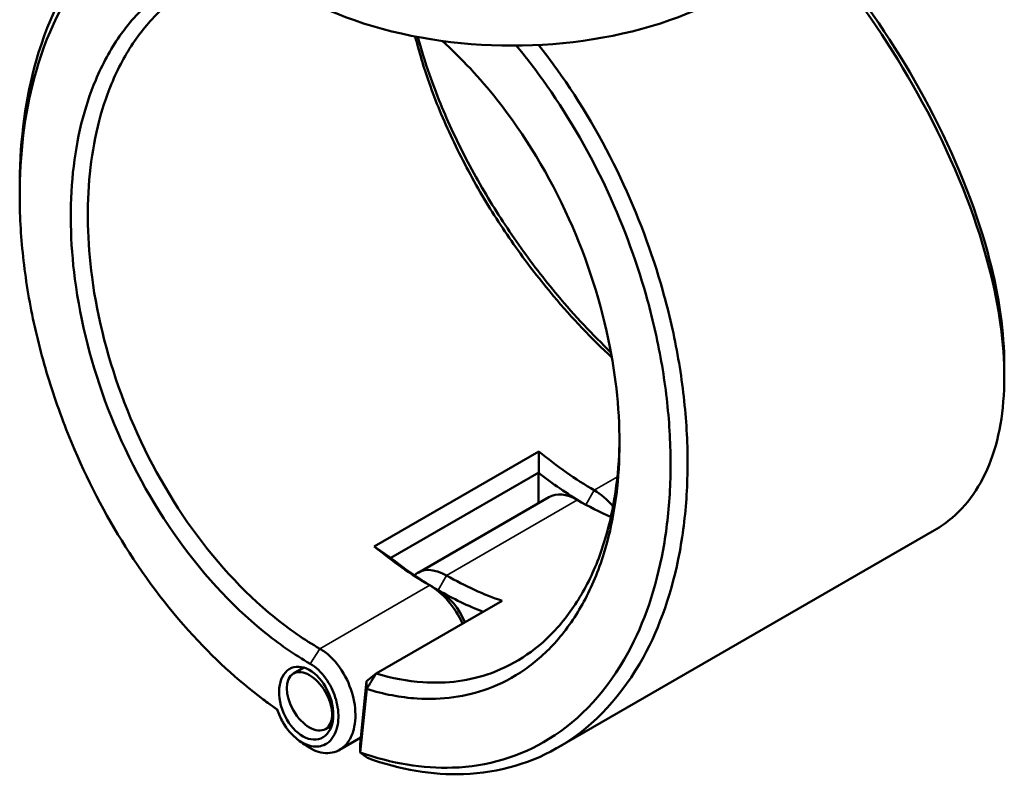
# Model space of a CAD drawing. Header units: millimetres. Extents: x 0 to 904, y 0 to 934.
# Tile 8 of 11: x 646 to 811, y 662 to 788. Entities that reach past the tile are written whole.
import ezdxf

# ---------------------------------------------------------------- set-up
doc = ezdxf.new("R2010")
doc.units = ezdxf.units.MM
doc.layers.add('Visible (ANSI)', color=7, linetype='Continuous', lineweight=50)
doc.layers.add('Visible Narrow (ANSI)', color=7, linetype='Continuous', lineweight=35)

msp = doc.modelspace()

# ---------------------------------------------------------------- linework, layer by layer
at = {"layer": 'Visible (ANSI)'}
for p, q in [((732.572, 715.85), (704.995, 699.929)), ((707.774, 697.98), (732.568, 712.295)), ((732.545, 707.181), (732.545, 712.256)), ((734.266, 708.174), (712.345, 695.518)), ((798.91, 702.647), (735.771, 666.193)), ((705.316, 678.621), (726.437, 690.815)), ((693.193, 679.611), (691.464, 678.613)), ((703.724, 677.352), (705.316, 678.621)), ((703.724, 677.352), (702.619, 666.746)), ((703.746, 676.033), (703.724, 677.352)), ((702.637, 665.391), (703.746, 676.033)), ((697.875, 669.913), (696.834, 669.312)), ((702.736, 667.869), (699.194, 665.824)), ((702.619, 666.746), (702.637, 665.391))]:
    msp.add_line(p, q, dxfattribs=at)
for centre, major_axis, start_param, end_param in [((728.091, 813.293), (51, 0), 3.0796893, 6.3450887), ((741.879, 760.364), (-31.25, 54.127), 2.1440199, 2.3561945), ((740.465, 759.547), (32.25, -55.859), 5.3232591, 5.4821605), ((739.051, 699.886), (-4.785, 8.288), 5.4977871, 6.2831853), ((741.879, 701.519), (-4.785, 8.288), 5.0139891, 5.4977872), ((739.051, 758.731), (31.25, -54.127), 5.4977872, 5.6252405), ((714.302, 744.442), (31.25, -54.127), 5.2856126, 5.4977872), ((715.716, 745.259), (-32.25, 55.859), 2.1816664, 2.3561945), ((717.13, 687.23), (-4.785, 8.288), 5.4977871, 6.4156829), ((717.13, 746.075), (-31.25, 54.127), 2.3561945, 2.5683691), ((714.302, 685.597), (4.785, -8.288), 1.4082602, 2.3561945), ((715.716, 686.414), (-3.785, 6.556), 4.5063598, 5.4977872), ((715.716, 745.259), (32.25, -55.859), 5.4977872, 5.6635765)]:
    msp.add_ellipse(centre, major_axis=major_axis, ratio=0.5773503, start_param=start_param, end_param=end_param, dxfattribs=at)
for centre, major_axis, ratio in [((693.602, 673.646), (2.473, -5.903), 0.6451878), ((694.149, 673.962), (2.685, -4.651), 0.5773503)]:
    msp.add_ellipse(centre, major_axis=major_axis, ratio=ratio, dxfattribs=at)
for points, knots in [([(677.165, 811.703), (675.669, 811.394), (674.206, 810.987), (667.35, 808.556), (662.48, 805.208), (653.963, 795.544), (650.517, 788.941), (646.595, 775.128), (645.666, 768.298), (645.595, 761.101), (645.592, 760.797), (645.591, 760.492), (645.591, 760.187)], [0.5763125, 0.5763125, 0.5763125, 0.5763125, 0.6651714, 0.6651714, 1.0038012, 1.0038012, 1.3800534, 1.3800534, 1.6824415, 1.6824415, 1.6824415, 1.6952157, 1.6952157, 1.6952157, 1.6952157]), ([(688.758, 672.588), (684.459, 675.539), (680.271, 679.113), (671.855, 687.826), (667.691, 693.106), (660.479, 704.269), (657.381, 710.098), (653.258, 719.711), (651.904, 723.348), (649.572, 730.693), (648.595, 734.4), (647.04, 741.802), (646.462, 745.496), (645.719, 752.786), (645.554, 756.381), (645.597, 759.887), (645.684, 766.897), (646.608, 773.544), (650.467, 786.972), (653.843, 793.381), (662.161, 802.744), (666.908, 805.981), (673.936, 808.449), (675.735, 808.911), (677.581, 809.221)], [-3.058948, -3.058948, -3.058948, -3.058948, -2.8170809, -2.8170809, -2.5442478, -2.5442478, -2.2872179, -2.2872179, -2.1360238, -2.1360238, -1.9848297, -1.9848297, -1.8336356, -1.8336356, -1.6824415, -1.6824415, -1.6824415, -1.3800534, -1.3800534, -1.0038012, -1.0038012, -0.6651714, -0.6651714, -0.5536647, -0.5536647, -0.5536647, -0.5536647]), ([(776.265, 803.629), (778.305, 801.345), (780.294, 798.978), (787.727, 789.57), (792.698, 782.042), (801.463, 765.884), (805.062, 757.228), (809.277, 742.425), (810.344, 736.121), (810.552, 730.392), (810.656, 727.527), (810.547, 724.805), (809.905, 719.71), (809.373, 717.337), (807.896, 712.991), (806.953, 711.019), (804.677, 707.521), (803.344, 705.995), (800.922, 703.933), (799.946, 703.246), (798.91, 702.647)], [-2.6190722, -2.6190722, -2.6190722, -2.6190722, -2.5008115, -2.5008115, -2.1622061, -2.1622061, -1.7860097, -1.7860097, -1.483598, -1.483598, -1.483598, -1.3323921, -1.3323921, -1.1811862, -1.1811862, -1.0299804, -1.0299804, -0.8787745, -0.8787745, -0.7877005, -0.7877005, -0.7877005, -0.7877005]), ([(810.59, 730.135), (810.591, 730.86), (810.576, 731.596), (810.546, 732.342), (810.326, 737.942), (809.268, 744.096), (805.123, 758.53), (801.6, 766.959), (793.042, 782.675), (788.197, 789.989), (780.816, 799.31), (778.723, 801.783), (776.575, 804.16)], [1.4433066, 1.4433066, 1.4433066, 1.4433066, 1.483598, 1.483598, 1.483598, 1.7860097, 1.7860097, 2.1622061, 2.1622061, 2.5008115, 2.5008115, 2.6283594, 2.6283594, 2.6283594, 2.6283594]), ([(684.388, 798.115), (682.835, 798.032), (681.314, 797.83), (677.547, 797.014), (675.357, 796.236), (671.223, 794.138), (669.28, 792.818), (665.588, 789.577), (663.858, 787.625), (660.788, 783.214), (659.449, 780.754), (656.395, 773.478), (655.106, 768.236), (654.518, 762.59), (653.929, 756.943), (654.041, 750.893), (655.788, 737.521), (657.67, 730.155), (663.216, 715.649), (666.955, 708.539), (675.812, 695.773), (680.948, 690.144), (688.978, 683.609), (691.618, 681.778), (694.288, 680.237)], [-2.6650431, -2.6650431, -2.6650431, -2.6650431, -2.5572653, -2.5572653, -2.3912054, -2.3912054, -2.2251455, -2.2251455, -2.0491953, -2.0491953, -1.873245, -1.873245, -1.5707963, -1.5707963, -1.5707963, -1.2683476, -1.2683476, -0.9164471, -0.9164471, -0.5487543, -0.5487543, -0.1756084, -0.1756084, 0, 0, 0, 0]), ([(695.882, 682.777), (693.306, 684.264), (690.759, 686.029), (683.01, 692.328), (678.051, 697.752), (669.487, 710.064), (665.864, 716.924), (660.475, 730.94), (658.636, 738.067), (656.91, 751.022), (656.783, 756.891), (657.335, 762.376), (657.887, 767.86), (659.119, 772.959), (662.057, 780.045), (663.348, 782.443), (666.312, 786.747), (667.986, 788.653), (671.56, 791.82), (673.442, 793.112), (677.451, 795.168), (679.576, 795.932), (683.045, 796.696), (684.325, 796.884), (685.628, 796.984)], [0, 0, 0, 0, 0.1756084, 0.1756084, 0.5487543, 0.5487543, 0.9164471, 0.9164471, 1.2683476, 1.2683476, 1.5707963, 1.5707963, 1.5707963, 1.873245, 1.873245, 2.0491953, 2.0491953, 2.2251455, 2.2251455, 2.3912054, 2.3912054, 2.5572653, 2.5572653, 2.6509159, 2.6509159, 2.6509159, 2.6509159]), ([(728.815, 783.851), (730.343, 782.009), (731.823, 780.09), (737.158, 772.658), (740.659, 766.7), (746.444, 754.502), (748.781, 748.292), (751.605, 738.327), (752.459, 734.614), (753.761, 727.229), (754.21, 723.556), (754.692, 716.336), (754.726, 712.789), (754.378, 705.899), (753.996, 702.556), (753.411, 699.355), (752.24, 692.953), (750.251, 687.118), (744.146, 675.88), (739.626, 670.945), (729.465, 664.679), (723.981, 663.042), (713.157, 662.658), (707.915, 663.522), (702.637, 665.391)], [-2.714902, -2.714902, -2.714902, -2.714902, -2.6161077, -2.6161077, -2.3454713, -2.3454713, -2.0884214, -2.0884214, -1.9372155, -1.9372155, -1.7860097, -1.7860097, -1.6348038, -1.6348038, -1.483598, -1.483598, -1.483598, -1.1811862, -1.1811862, -0.8043623, -0.8043623, -0.4641836, -0.4641836, -0.1734532, -0.1734532, -0.1734532, -0.1734532]), ([(703.746, 676.033), (706.592, 675.145), (709.417, 674.606), (716.348, 674.151), (720.362, 674.704), (726.23, 676.861), (728.293, 677.937), (732.141, 680.614), (733.927, 682.214), (737.268, 686.006), (738.804, 688.227), (741.463, 693.141), (742.585, 695.833), (745.025, 703.678), (745.902, 709.212), (746.075, 715.071), (746.247, 720.931), (745.715, 727.114), (743.089, 740.594), (740.753, 747.904), (734.376, 762.063), (730.265, 768.872), (722.703, 778.436), (719.617, 781.736), (716.394, 784.631)], [-2.935536, -2.935536, -2.935536, -2.935536, -2.7492993, -2.7492993, -2.4670294, -2.4670294, -2.3009882, -2.3009882, -2.1349471, -2.1349471, -1.9589786, -1.9589786, -1.7830102, -1.7830102, -1.4807097, -1.4807097, -1.4807097, -1.1784092, -1.1784092, -0.8265682, -0.8265682, -0.4590554, -0.4590554, -0.2342915, -0.2342915, -0.2342915, -0.2342915]), ([(703.852, 664.465), (709.332, 662.491), (714.78, 661.57), (725.937, 661.944), (731.557, 663.602), (741.981, 669.98), (746.627, 675.011), (752.916, 686.488), (754.973, 692.453), (756.191, 699.006), (756.8, 702.283), (757.201, 705.705), (757.576, 712.765), (757.551, 716.402), (757.073, 723.807), (756.62, 727.575), (755.299, 735.158), (754.429, 738.971), (751.546, 749.212), (749.154, 755.598), (743.221, 768.151), (739.626, 774.287), (734.614, 781.284), (733.593, 782.64), (732.55, 783.961)], [0.1691912, 0.1691912, 0.1691912, 0.1691912, 0.4641836, 0.4641836, 0.8043623, 0.8043623, 1.1811862, 1.1811862, 1.483598, 1.483598, 1.483598, 1.6348038, 1.6348038, 1.7860097, 1.7860097, 1.9372155, 1.9372155, 2.0884214, 2.0884214, 2.3454713, 2.3454713, 2.6161077, 2.6161077, 2.6831032, 2.6831032, 2.6831032, 2.6831032]), ([(711.885, 785.374), (712.504, 782.853), (713.278, 780.269), (715.297, 774.531), (716.602, 771.363), (719.589, 765.023), (721.27, 761.852), (724.853, 755.78), (726.736, 752.874), (730.739, 747.225), (732.859, 744.482), (738.173, 738.169), (741.456, 734.715), (744.826, 731.588)], [-1.4161673, -1.4161673, -1.4161673, -1.4161673, -1.2683476, -1.2683476, -1.0923974, -1.0923974, -0.9164471, -0.9164471, -0.7503872, -0.7503872, -0.5843274, -0.5843274, -0.3508238, -0.3508238, -0.3508238, -0.3508238]), ([(744.673, 732.442), (741.599, 735.385), (738.607, 738.585), (733.476, 744.697), (731.286, 747.54), (727.152, 753.393), (725.209, 756.402), (721.517, 762.687), (719.787, 765.967), (716.717, 772.52), (715.377, 775.792), (713.514, 781.132), (712.868, 783.231), (712.319, 785.292)], [0.3773685, 0.3773685, 0.3773685, 0.3773685, 0.5843274, 0.5843274, 0.7503872, 0.7503872, 0.9164471, 0.9164471, 1.0923974, 1.0923974, 1.2683476, 1.2683476, 1.3843581, 1.3843581, 1.3843581, 1.3843581]), ([(746.103, 717.965), (746.098, 717.416), (746.086, 716.869), (746.069, 716.326), (745.883, 710.652), (745.014, 705.301), (742.623, 697.724), (741.527, 695.127), (738.936, 690.39), (737.442, 688.251), (734.195, 684.602), (732.462, 683.064), (728.732, 680.495), (726.734, 679.464), (721.055, 677.402), (717.175, 676.879), (710.581, 677.325), (707.959, 677.817), (705.316, 678.621)], [1.4517547, 1.4517547, 1.4517547, 1.4517547, 1.4807097, 1.4807097, 1.4807097, 1.7830102, 1.7830102, 1.9589786, 1.9589786, 2.1349471, 2.1349471, 2.3009882, 2.3009882, 2.4670294, 2.4670294, 2.7492993, 2.7492993, 2.9285522, 2.9285522, 2.9285522, 2.9285522]), ([(693.3, 666.71), (694.32, 665.948), (695.401, 665.47), (697.482, 665.178), (698.479, 665.374), (699.842, 666.227), (700.305, 666.682), (700.685, 667.247), (701.064, 667.812), (701.36, 668.486), (701.875, 670.454), (701.936, 671.878), (701.526, 674.753), (701.084, 676.197), (699.719, 679.039), (698.744, 680.405), (697.08, 681.979), (696.486, 682.428), (695.882, 682.777)], [-3.2719877, -3.2719877, -3.2719877, -3.2719877, -2.795941, -2.795941, -2.3134455, -2.3134455, -2.0118858, -2.0118858, -2.0118858, -1.7103261, -1.7103261, -1.2278306, -1.2278306, -0.7720512, -0.7720512, -0.2607769, -0.2607769, 0, 0, 0, 0]), ([(694.288, 680.237), (694.753, 679.969), (695.209, 679.626), (696.492, 678.423), (697.251, 677.38), (698.335, 675.185), (698.697, 674.059), (699.059, 671.789), (699.036, 670.65), (698.663, 669.053), (698.439, 668.5), (698.146, 668.034), (697.854, 667.567), (697.491, 667.187), (696.412, 666.466), (695.612, 666.289), (693.924, 666.507), (693.039, 666.897), (691.264, 668.239), (690.391, 669.26), (689.327, 671.119), (689.004, 671.844), (688.758, 672.588)], [0, 0, 0, 0, 0.2607769, 0.2607769, 0.7720512, 0.7720512, 1.2278306, 1.2278306, 1.7103261, 1.7103261, 2.0118858, 2.0118858, 2.0118858, 2.3134455, 2.3134455, 2.795941, 2.795941, 3.2755539, 3.2755539, 3.8196885, 3.8196885, 4.1289903, 4.1289903, 4.1289903, 4.1289903]), ([(703.746, 676.033), (704.007, 676.465), (704.269, 676.896), (704.793, 677.758), (705.054, 678.19), (705.316, 678.621)], [-0.30311089, -0.30311089, -0.30311089, -0.30311089, -0.1515822, -0.1515822, 0, 0, 0, 0]), ([(703.852, 664.465), (703.649, 664.619), (703.447, 664.774), (703.042, 665.082), (702.839, 665.237), (702.637, 665.391)], [-0.26658777, -0.26658777, -0.26658777, -0.26658777, -0.13330646, -0.13330646, 0, 0, 0, 0])]:
    msp.add_open_spline(points, degree=3, knots=knots, dxfattribs=at)
for points in [[(645.591, 758.81), (645.591, 759.269), (645.591, 759.728), (645.591, 760.187)], [(810.59, 730.135), (810.59, 729.531), (810.59, 728.928), (810.59, 728.324)], [(732.572, 715.85), (732.582, 714.664), (732.579, 713.478), (732.568, 712.295)], [(704.995, 699.929), (705.917, 699.269), (706.844, 698.619), (707.774, 697.98)], [(687.445, 673.496), (687.092, 673.76), (686.74, 674.023), (686.387, 674.286)], [(687.445, 673.496), (687.889, 673.165), (688.334, 672.84), (688.78, 672.521)], [(693.3, 666.71), (692.948, 666.973), (692.595, 667.237), (692.242, 667.5)]]:
    msp.add_open_spline(points, degree=3, dxfattribs=at)
for points, weights in [([(732.568, 712.295), (732.556, 712.275), (732.545, 712.256)], [1.1348851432, 1.13488538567, 1.13488555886]), ([(707.797, 697.967), (707.785, 697.974), (707.774, 697.98)], [1.13488555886, 1.13488538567, 1.1348851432])]:
    msp.add_rational_spline(points, weights, degree=2, dxfattribs=at)
at = {"layer": 'Visible Narrow (ANSI)'}
for p, q in [((745.746, 711.565), (741.879, 709.333)), ((740.476, 706.903), (741.879, 709.333)), ((717.13, 695.044), (739.051, 707.7)), ((715.716, 692.595), (717.13, 695.044)), ((714.302, 693.411), (695.882, 682.777)), ((715.716, 692.595), (714.302, 693.411)), ((694.288, 680.237), (695.882, 682.777))]:
    msp.add_line(p, q, dxfattribs=at)

doc.saveas('drawing.dxf')
